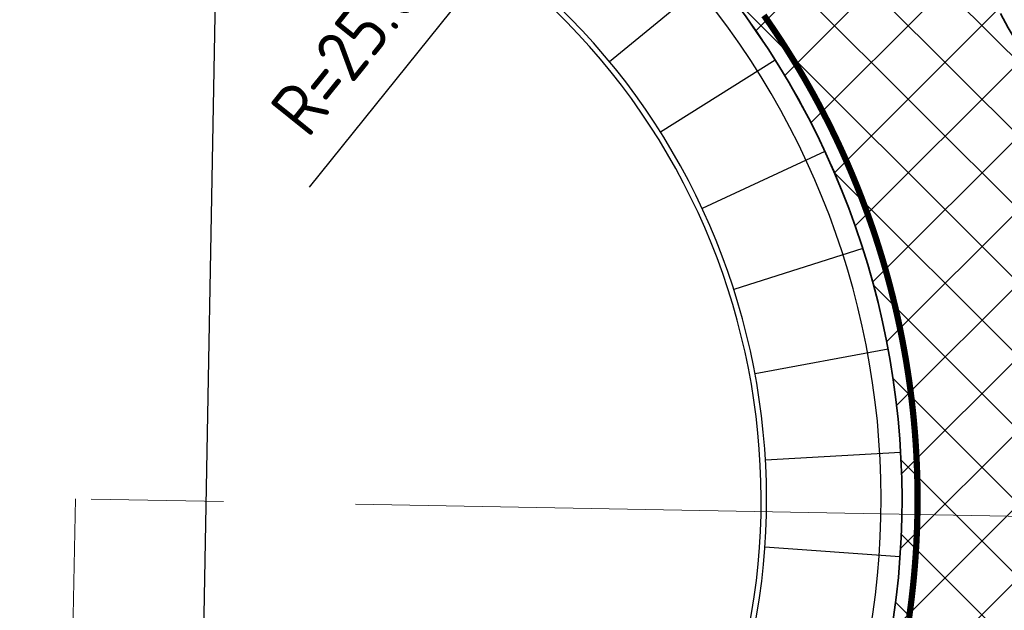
# Model space of a CAD drawing. Extents: x 100296 to 107772, y 404875 to 408930.
# Tile 16 of 97: x 100699 to 100723, y 407483 to 407497. Entities that reach past the tile are written whole.
import ezdxf

# ---------------------------------------------------------------- set-up
doc = ezdxf.new("R2010")
doc.units = 0
doc.linetypes.add('CENTER2', pattern=[28.575000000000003, 19.05, -3.175, 3.175, -3.175])
for name, color, linetype in [('c3d-alignment_labeling', 7, 'Continuous'), ('TDNA3100_beton', 251, 'Continuous'), ('TDNL----_rotonde', 1, 'Continuous'), ('TDNM----_maatvoering', 7, 'Continuous')]:
    doc.layers.add(name, color=color, linetype=linetype)
doc.layers.add('n-we-am_as_weg_hoofdrijbaan_rechtstand-g', color=1, linetype='CENTER2', lineweight=18)
doc.layers.add('n-we-vh-verharding_kantverharding-g', color=3, linetype='Continuous', lineweight=35)
doc.styles.add('ENV-P', font='ISOCP.SHX')
doc.dimstyles.new('ENVIRO2', dxfattribs={"dimtxt": 2.5, "dimasz": 3, "dimexe": 2.5, "dimexo": 0.63, "dimgap": 1.5, "dimtad": 1, "dimzin": 0, "dimdsep": 46, "dimtxsty": 'ENV-P', "dimcen": 2.5, "dimse1": 1, "dimse2": 1, "dimclrd": 1, "dimclrt": 2, "dimadec": 0, "dimazin": 0, "dimtfac": 0.9, "dimtmove": 0, "dimatfit": 3, "dimfxl": 1, "dimtolj": 1, "dimtzin": 0, "dimarcsym": 0})

# ---------------------------------------------------------------- blocks, each defined once
blk = doc.blocks.new('*D2366')
at = {"layer": 'TDNM----_maatvoering', "color": 1, "lineweight": -2, "transparency": 16777216}
blk.add_line((100705.9236207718, 407492.9185405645), (100714.8089278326, 407503.9884166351), dxfattribs=at)
at = {"layer": 'TDNM----_maatvoering', "color": 1, "transparency": 16777216}
blk.add_solid([(100714.613963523, 407504.1449059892), (100715.0038921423, 407503.8319272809), (100715.7478639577, 407505.1582024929)], dxfattribs=at)
at = {"layer": 'TDNM----_maatvoering', "color": 2, "transparency": 16777216, "insert": (100707.0032577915, 407496.4604520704), "char_height": 1.25, "attachment_point": 5, "rotation": 51.24750615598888, "style": 'ENV-P'}
blk.add_mtext('\\A1;R=25.00', dxfattribs=at)

msp = doc.modelspace()

# ---------------------------------------------------------------- hatches: boundary and pattern name
at = {"layer": 'TDNA3100_beton'}
h = msp.add_hatch(dxfattribs=at)
h.set_pattern_fill('ANSI37', color=256, scale=10)
h.set_pattern_definition([(45, (0, 0), (-0.8838834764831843, 0.8838834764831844), []), (135, (0, 0), (-0.8838834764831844, -0.8838834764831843), [])])
edge = h.paths.add_edge_path(flags=16)
edge.add_arc((100700.3893419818, 407485.4339784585), 19.7499999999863, 147.4438704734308, 327.44387047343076, ccw=False)
edge.add_arc((100700.3893419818, 407485.4339784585), 19.7499999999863, -32.55612952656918, 147.4438704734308, ccw=False)
edge = h.paths.add_edge_path(flags=16)
edge.add_line((100650.3330293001, 407487.3534709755), (100662.2033127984, 407487.6289741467))
edge.add_line((100662.2033127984, 407487.6289741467), (100674.430614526, 407487.9124247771))
edge.add_line((100674.430614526, 407487.9124247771), (100674.3937589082, 407485.9132076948))
edge.add_line((100674.3937589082, 407485.9132076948), (100674.3568954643, 407483.9135660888))
edge.add_line((100674.3568954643, 407483.9135660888), (100662.1483562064, 407484.6478775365))
edge.add_line((100662.1483562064, 407484.6478775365), (100650.3794062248, 407485.3557429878))
edge.add_arc((100650.397836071, 407486.3555731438), 0.9999999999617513, 93.7157585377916, 268.94398781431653, ccw=False)
edge = h.paths.add_edge_path(flags=16)
edge.add_line((100726.3849609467, 407484.9567000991), (100726.4216742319, 407486.9563394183))
edge.add_line((100726.4216742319, 407486.9563394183), (100735.193482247, 407486.4296008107))
edge.add_line((100735.193482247, 407486.4296008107), (100750.3992717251, 407485.515966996))
edge.add_arc((100750.3809169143, 407484.5161354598), 0.9999999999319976, -86.27994161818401, 88.94828774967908, ccw=False)
edge.add_line((100750.4457985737, 407483.5182424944), (100735.133484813, 407483.1617159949))
edge.add_line((100735.133484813, 407483.1617159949), (100726.3482554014, 407482.9574823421))
edge.add_line((100726.3482554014, 407482.9574823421), (100726.3849609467, 407484.9567000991))
edge = h.paths.add_edge_path()
edge.add_line((100648.9616391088, 407481.6833804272), (100649.0468216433, 407491.1013316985))
edge.add_arc((100644.4165729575, 407590.9940781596), 99.99999999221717, 272.6538859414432, 275.3583428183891)
edge.add_line((100653.7550189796, 407491.4310658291), (100668.5001066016, 407492.8140714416))
edge.add_arc((100667.0797289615, 407507.9576056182), 15.20999999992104, 275.3583428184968, 323.4490848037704)
edge.add_arc((100663.3916629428, 407510.5659185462), 19.72633193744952, 323.74258523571, 325.7462362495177)
edge.add_arc((100700.3890792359, 407485.4363035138), 24.99847787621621, 27.79488956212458, 145.8685908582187, ccw=False)
edge.add_arc((100733.3051315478, 407502.7872172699), 12.21067029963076, 207.7948895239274, 265.7641817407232)
edge.add_line((100732.4032312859, 407490.6099004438), (100750.0093624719, 407489.3059207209))
edge.add_line((100750.0093624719, 407489.3059207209), (100752.0714347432, 407489.1810037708))
edge.add_line((100752.0714347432, 407489.1810037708), (100751.7494998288, 407479.7712759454))
edge.add_arc((100756.3700327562, 407379.8780796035), 99.99999999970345, 92.64831325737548, 95.36264266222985)
edge.add_line((100747.0241149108, 407479.4403908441), (100732.2791311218, 407478.0562786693))
edge.add_arc((100733.7006452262, 407462.9128511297), 15.20999999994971, 95.3626426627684, 143.4533846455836)
edge.add_arc((100739.1982566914, 407459.0265653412), 21.94134643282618, 143.8491673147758, 145.6603267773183)
edge.add_arc((100700.3978331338, 407485.4265838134), 24.98882218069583, 298.9144569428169, 325.8633248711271, ccw=False)
edge.add_arc((100718.5238011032, 407452.6110223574), 12.50000000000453, 118.9144569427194, 184.6364527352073)
edge.add_arc((100797.3510782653, 407459.0037932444), 91.58607427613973, 184.6364527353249, 228.696655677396)
edge.add_line((100736.9001004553, 407390.2019888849), (100732.8794010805, 407384.6723845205))
edge.add_arc((100791.4473372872, 407462.9051362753), 97.72700035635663, 185.6693614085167, 233.18011361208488, ccw=False)
edge.add_arc((100679.3080508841, 407451.4402399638), 15.00000000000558, 6.93318451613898, 58.19732676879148)
edge.add_arc((100700.3820687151, 407485.4256101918), 24.9889936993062, 207.7877669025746, 238.1973262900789, ccw=False)
edge.add_arc((100667.4722502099, 407468.0832099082), 12.21067029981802, 27.787767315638, 85.75988189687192)
edge.add_line((100668.3750643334, 407480.2604590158), (100650.7652447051, 407481.5660408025))
edge.add_arc((100643.3715955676, 407381.8397453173), 100.000000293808, 85.75988192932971, 86.79547055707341)

# ---------------------------------------------------------------- linework, layer by layer
at = {"layer": 'c3d-alignment_labeling'}
msp.add_line((100703.2312736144, 407473.9381389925), (100704.122211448, 407522.4882038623), dxfattribs=at)
at = {"layer": 'n-we-am_as_weg_hoofdrijbaan_rechtstand-g', "flags": 128}
msp.add_lwpolyline([(100478.4676533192, 407489.5064432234), (101495.1623347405, 407470.8491714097)], dxfattribs=at)
msp.add_lwpolyline([(100700.3033153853, 407485.4355571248), (100699.9180567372, 407464.4415756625, 0.2354111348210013), (100735.1580157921, 407387.7271340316)], format="xyb", dxfattribs=at)
at = {"layer": 'n-we-vh-verharding_kantverharding-g'}
for centre, radius, start, end in [((100700.3893419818, 407485.4339784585), 19.75, 327.4481703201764, 147.4481703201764), ((100733.3051315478, 407502.78721727), 12.21067029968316, 207.7982452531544, 265.7620063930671), ((100700.3893419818, 407485.4339784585), 19.75, 147.4438704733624, 327.4438704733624)]:
    msp.add_arc(centre, radius, start, end, dxfattribs=at)
at = {"layer": 'TDNL----_rotonde', "ltscale": 0.1, "flags": 128}
for points in [[(100715.629910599, 407497.995330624), (100713.1219689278, 407495.9282726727)], [(100717.0937749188, 407495.9707910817), (100714.3449441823, 407494.2368852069)], [(100718.2903400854, 407493.7776447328), (100715.3446062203, 407492.4046363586)], [(100719.2004590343, 407491.4509856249), (100716.1049587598, 407490.4608452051)], [(100719.8095683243, 407489.0280442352), (100716.6138348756, 407488.4366156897)], [(100720.1079211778, 407486.54759172), (100716.8630916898, 407486.3643389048)], [(100720.0907434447, 407484.0493195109), (100716.8487406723, 407484.2771747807)]]:
    msp.add_lwpolyline(points, dxfattribs=at)
at = {"layer": 'TDNL----_rotonde'}
for radius, start, end in [(19.25, 327.4481703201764, 147.4481703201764), (16.5, 327.4481703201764, 147.4481703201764), (16.37, 327.4481703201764, 147.4481703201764), (19.25, 147.4438704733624, 327.4438704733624), (16.5, 147.4438704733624, 327.4438704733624), (16.37, 147.4438704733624, 327.4438704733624)]:
    msp.add_arc((100700.3893419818, 407485.4339784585), radius, start, end, dxfattribs=at)
for points in [[(100716.9088493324, 407496.7965626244), (100717.0324390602, 407496.881571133), (100716.766486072, 407497.000810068), (100716.8890107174, 407497.0873466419)], [(100717.0486654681, 407496.5905631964), (100717.1733012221, 407496.6740305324), (100716.9088493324, 407496.7965626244), (100717.0324390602, 407496.881571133)], [(100717.1859129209, 407496.3828435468), (100717.3115754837, 407496.4647568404), (100717.0486654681, 407496.5905631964), (100717.1733012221, 407496.6740305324)], [(100717.3205705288, 407496.1734357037), (100717.4472405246, 407496.2537823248), (100717.1859129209, 407496.3828435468), (100717.3115754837, 407496.4647568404)], [(100717.4526175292, 407495.9623719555), (100717.5802754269, 407496.0411395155), (100717.3205705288, 407496.1734357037), (100717.4472405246, 407496.2537823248)], [(100717.5820335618, 407495.7496848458), (100717.7106596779, 407495.8268611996), (100717.4526175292, 407495.9623719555), (100717.5802754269, 407496.0411395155)], [(100717.7087986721, 407495.5354071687), (100717.8383731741, 407495.6109804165), (100717.5820335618, 407495.7496848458), (100717.7106596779, 407495.8268611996)], [(100717.8328933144, 407495.3195719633), (100717.9633962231, 407495.3935304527), (100717.7087986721, 407495.5354071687), (100717.8383731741, 407495.6109804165)], [(100717.9542983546, 407495.1022125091), (100718.085709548, 407495.1745448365), (100717.8328933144, 407495.3195719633), (100717.9633962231, 407495.3935304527)], [(100718.0729950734, 407494.8833623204), (100718.2052942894, 407494.9540573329), (100717.9542983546, 407495.1022125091), (100718.085709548, 407495.1745448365)], [(100718.1889651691, 407494.6630551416), (100718.3221320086, 407494.7321019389), (100718.0729950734, 407494.8833623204), (100718.2052942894, 407494.9540573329)], [(100718.3021907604, 407494.4413249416), (100718.4362046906, 407494.5087128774), (100718.1889651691, 407494.6630551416), (100718.3221320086, 407494.7321019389)], [(100718.4126543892, 407494.2182059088), (100718.5474947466, 407494.2839245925), (100718.3021907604, 407494.4413249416), (100718.4362046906, 407494.5087128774)], [(100718.5203390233, 407493.9937324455), (100718.6559850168, 407494.0577717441), (100718.4126543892, 407494.2182059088), (100718.5474947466, 407494.2839245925)], [(100718.6252280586, 407493.7679391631), (100718.7616587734, 407493.8302892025), (100718.5203390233, 407493.9937324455), (100718.6559850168, 407494.0577717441)], [(100718.7273053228, 407493.5408608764), (100718.8644997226, 407493.6015120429), (100718.6252280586, 407493.7679391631), (100718.7616587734, 407493.8302892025)], [(100718.8265550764, 407493.3125325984), (100718.9644920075, 407493.3714755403), (100718.7273053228, 407493.5408608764), (100718.8644997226, 407493.6015120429)], [(100718.9229620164, 407493.0829895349), (100719.0616202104, 407493.1402151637), (100718.8265550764, 407493.3125325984), (100718.9644920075, 407493.3714755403)], [(100719.0165112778, 407492.8522670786), (100719.1558693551, 407492.9077665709), (100718.9229620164, 407493.0829895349), (100719.0616202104, 407493.1402151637)], [(100719.1071884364, 407492.6204008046), (100719.2472249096, 407492.6741656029), (100719.0165112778, 407492.8522670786), (100719.1558693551, 407492.9077665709)], [(100719.1949795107, 407492.3874264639), (100719.3356727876, 407492.4394482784), (100719.1071884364, 407492.6204008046), (100719.2472249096, 407492.6741656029)], [(100719.2798709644, 407492.1533799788), (100719.4211993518, 407492.2036507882), (100719.1949795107, 407492.3874264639), (100719.3356727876, 407492.4394482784)], [(100719.3618497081, 407491.9182974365), (100719.5037914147, 407491.9668094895), (100719.2798709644, 407492.1533799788), (100719.4211993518, 407492.2036507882)], [(100719.4409031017, 407491.6822150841), (100719.5834362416, 407491.7289609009), (100719.3618497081, 407491.9182974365), (100719.5037914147, 407491.9668094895)], [(100719.5170189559, 407491.445169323), (100719.6601215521, 407491.4901416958), (100719.4409031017, 407491.6822150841), (100719.5834362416, 407491.7289609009)], [(100719.5901855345, 407491.207196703), (100719.7338355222, 407491.2503886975), (100719.5170189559, 407491.445169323), (100719.6601215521, 407491.4901416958)], [(100719.6603915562, 407490.9683339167), (100719.804566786, 407491.0097388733), (100719.5901855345, 407491.207196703), (100719.7338355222, 407491.2503886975)], [(100719.7276261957, 407490.7286177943), (100719.8723044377, 407490.7682293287), (100719.6603915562, 407490.9683339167), (100719.804566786, 407491.0097388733)], [(100719.7918790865, 407490.4880852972), (100719.9370380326, 407490.5258973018), (100719.7276261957, 407490.7286177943), (100719.8723044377, 407490.7682293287)], [(100719.8531403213, 407490.2467735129), (100719.9987575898, 407490.2827801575), (100719.7918790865, 407490.4880852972), (100719.9370380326, 407490.5258973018)], [(100719.9114004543, 407490.004719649), (100720.0574535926, 407490.0389153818), (100719.8531403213, 407490.2467735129), (100719.9987575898, 407490.2827801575)], [(100719.9666505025, 407489.7619610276), (100720.1131169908, 407489.794340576), (100719.9114004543, 407490.004719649), (100720.0574535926, 407490.0389153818)], [(100720.0188819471, 407489.5185350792), (100720.1657392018, 407489.5490934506), (100719.9666505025, 407489.7619610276), (100720.1131169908, 407489.794340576)], [(100720.0680867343, 407489.2744793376), (100720.2153121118, 407489.3032118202), (100720.0188819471, 407489.5185350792), (100720.1657392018, 407489.5490934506)], [(100720.1142572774, 407489.0298314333), (100720.2618280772, 407489.056733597), (100720.0680867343, 407489.2744793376), (100720.2153121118, 407489.3032118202)], [(100720.1573864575, 407488.7846290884), (100720.3052799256, 407488.8096967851), (100720.1142572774, 407489.0298314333), (100720.2618280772, 407489.056733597)], [(100720.1974676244, 407488.5389101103), (100720.3456609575, 407488.5621394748), (100720.1573864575, 407488.7846290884), (100720.3052799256, 407488.8096967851)], [(100720.2344945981, 407488.2927123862), (100720.3829649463, 407488.3140998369), (100720.1974676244, 407488.5389101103), (100720.3456609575, 407488.5621394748)], [(100720.2684616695, 407488.0460738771), (100720.4171861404, 407488.0656161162), (100720.2344945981, 407488.2927123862), (100720.3829649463, 407488.3140998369)], [(100720.2993636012, 407487.7990326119), (100720.4483192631, 407487.8167266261), (100720.2684616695, 407488.0460738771), (100720.4171861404, 407488.0656161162)], [(100720.3271956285, 407487.5516266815), (100720.4763595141, 407487.5674697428), (100720.2993636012, 407487.7990326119), (100720.4483192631, 407487.8167266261)], [(100720.35195346, 407487.3038942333), (100720.5013025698, 407487.3178838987), (100720.3271956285, 407487.5516266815), (100720.4763595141, 407487.5674697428)], [(100720.3736332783, 407487.0558734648), (100720.5231445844, 407487.0680075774), (100720.35195346, 407487.3038942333), (100720.5013025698, 407487.3178838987)], [(100720.3922317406, 407486.8076026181), (100720.54188219, 407486.8178793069), (100720.3736332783, 407487.0558734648), (100720.5231445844, 407487.0680075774)], [(100720.4077459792, 407486.5591199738), (100720.5575124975, 407486.5675376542), (100720.3922317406, 407486.8076026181), (100720.54188219, 407486.8178793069)], [(100720.4201736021, 407486.3104638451), (100720.570033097, 407486.3170212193), (100720.4077459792, 407486.5591199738), (100720.5575124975, 407486.5675376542)], [(100720.429512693, 407486.0616725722), (100720.5794420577, 407486.0663686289), (100720.4201736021, 407486.3104638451), (100720.570033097, 407486.3170212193)], [(100720.435761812, 407485.8127845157), (100720.5857379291, 407485.8156185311), (100720.429512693, 407486.0616725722), (100720.5794420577, 407486.0663686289)], [(100720.4389199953, 407485.5638380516), (100720.5889197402, 407485.5648095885), (100720.435761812, 407485.8127845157), (100720.5857379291, 407485.8156185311)], [(100720.4389867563, 407485.3148715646), (100720.5889870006, 407485.3139804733), (100720.4389199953, 407485.5638380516), (100720.5889197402, 407485.5648095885)], [(100720.4359564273, 407485.0654578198), (100720.5859453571, 407485.0636354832), (100720.4389867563, 407485.3148715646), (100720.5889870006, 407485.3139804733)], [(100720.5859282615, 407485.0627043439), (100720.4359735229, 407485.0663889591), (100720.5797783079, 407484.8124164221), (100720.4298464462, 407484.8170320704)], [(100720.5797783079, 407484.8124164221), (100720.4298464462, 407484.8170320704), (100720.5705037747, 407484.5617588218), (100720.4206407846, 407484.5682358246)], [(100720.5705037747, 407484.5617588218), (100720.4206407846, 407484.5682358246), (100720.5581175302, 407484.3112357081), (100720.408346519, 407484.3195730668)], [(100720.5581175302, 407484.3112357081), (100720.408346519, 407484.3195730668), (100720.5426214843, 407484.0608857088), (100720.3929655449, 407484.0710821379)], [(100720.5426214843, 407484.0608857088), (100720.3929655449, 407484.0710821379), (100720.5240180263, 407483.8107474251), (100720.374500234, 407483.8228013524)], [(100720.5240180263, 407483.8107474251), (100720.374500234, 407483.8228013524), (100720.5023100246, 407483.5608594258), (100720.3529534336, 407483.5747689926)], [(100720.5023100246, 407483.5608594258), (100720.3529534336, 407483.5747689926), (100720.4775008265, 407483.3112602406), (100720.3283284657, 407483.3270233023)], [(100720.4775008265, 407483.3112602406), (100720.3283284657, 407483.3270233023), (100720.4495942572, 407483.0619883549), (100720.3006291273, 407483.079602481)], [(100720.4495942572, 407483.0619883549), (100720.3006291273, 407483.079602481), (100720.4185946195, 407482.8130822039), (100720.2698596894, 407482.8325446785)], [(100720.4185946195, 407482.8130822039), (100720.2698596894, 407482.8325446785), (100720.3845066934, 407482.5645801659), (100720.2360248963, 407482.5858879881)]]:
    msp.add_trace(points, dxfattribs=at)
at = {"layer": 'TDNM----_maatvoering'}
msp.add_lwpolyline([(100717.0359193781, 407474.8059983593, -0.9999999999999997), (100683.7427645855, 407496.0619585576, -1)], format="xyb", close=True, dxfattribs=at)

# ---------------------------------------------------------------- dimensions: what is measured, and where the dimension line sits
dim = msp.add_radius_dim(center=(100710.0024690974, 407498.0002271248), mpoint=(100704.2570742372, 407490.8422517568), text='R=25.00', dimstyle='ENVIRO2', override={"dimscale": 0.5}, dxfattribs=at)
dim.commit()
dim.dimension.update_dxf_attribs({"geometry": '*D2366', "text_midpoint": (100708.0756574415, 407495.59968361), "dimtype": 164})

doc.saveas('drawing.dxf')
